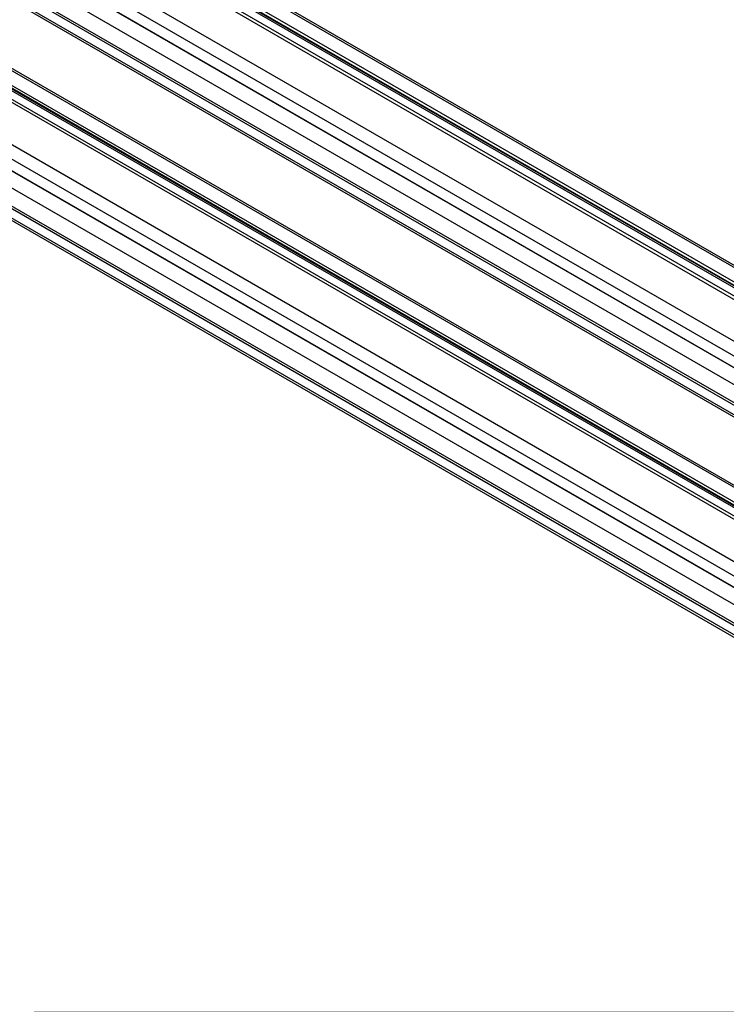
# Model space of a CAD drawing. Header units: millimetres. Extents: x 16 to 683, y 16 to 524.
# Tile 11 of 16: x 481 to 582, y 242 to 383. Entities that reach past the tile are written whole.
import ezdxf

# ---------------------------------------------------------------- set-up
doc = ezdxf.new("R2010")
doc.units = ezdxf.units.MM
doc.header["$LTSCALE"] = 2.5
doc.layers.add('DIMENSIONS', color=140, linetype='Continuous', lineweight=25)
doc.styles.add('SLDTEXTSTYLE0', font='TXT', dxfattribs={"width": 0.7})
doc.dimstyles.new('SLDDIMSTYLE1', dxfattribs={"dimtxt": 5.39502, "dimasz": 8.255, "dimexe": 0, "dimexo": 0.0625, "dimgap": 1.348755, "dimtad": 0, "dimtih": 1, "dimtoh": 1, "dimrnd": 1e-09, "dimzin": 12, "dimdsep": 46, "dimtxsty": 'SLDTEXTSTYLE0', "dimsah": 1, "dimcen": 0.09, "dimadec": 0, "dimazin": 3, "dimtfac": 1, "dimtofl": 0, "dimtmove": 0, "dimatfit": 3, "dimfxl": 0, "dimfrac": 2, "dimtolj": 1, "dimtzin": 12, "dimarcsym": 0})

# ---------------------------------------------------------------- blocks, each defined once
blk = doc.blocks.new('_D_1')
at = {"layer": 'DIMENSIONS'}
for p, q in [((280.96, 197.07), (280.96, 249)), ((650.78, 197.07), (650.78, 249)), ((477.39, 244.59), (475.62, 241.06)), ((480.91, 237.54), (477.39, 244.59)), ((280.96, 241.06), (371.5, 241.06)), ((378.81, 241.06), (377, 241.06)), ((377, 241.06), (377, 232.49)), ((399.33, 241.06), (401.14, 241.06)), ((401.14, 241.06), (401.14, 232.49)), ((475.62, 241.06), (406.64, 241.06)), ((482.68, 241.06), (480.91, 237.54)), ((650.78, 241.06), (482.68, 241.06)), ((377, 232.49), (378.81, 232.49)), ((401.14, 232.49), (399.33, 232.49))]:
    blk.add_line(p, q, dxfattribs=at)
for points in [[(280.96, 241.06), (289.22, 239.79), (289.22, 242.33)], [(650.78, 241.06), (642.52, 242.33), (642.52, 239.79)]]:
    blk.add_solid(points, dxfattribs=at)
at = {"layer": 'DIMENSIONS', "char_height": 5.292, "attachment_point": 1, "style": 'SLDTEXTSTYLE0'}
for s, insert in [('1128.6', (376.57, 249.09)), ('44.43', (378.81, 239.31))]:
    blk.add_mtext(s, dxfattribs=dict(at, insert=insert))

msp = doc.modelspace()

# ---------------------------------------------------------------- linework, layer by layer
for p, q in [((321.06, 498.688), (668.185, 298.297)), ((668.64, 298.342), (321.514, 498.733)), ((319.103, 497.283), (666.229, 296.892)), ((319.213, 497.119), (666.338, 296.728)), ((666.369, 297.249), (319.244, 497.64)), ((317.123, 496.415), (664.248, 296.024)), ((664.93, 296.092), (317.805, 496.483)), ((319.128, 496.905), (666.253, 296.514)), ((659.04, 293.018), (311.915, 493.409)), ((310.957, 491.869), (658.082, 291.478)), ((310.835, 490.291), (657.96, 289.9)), ((310.963, 490.169), (658.088, 289.778)), ((660.327, 286.059), (313.201, 486.45)), ((657.96, 284.497), (310.835, 484.888)), ((658.088, 284.767), (310.963, 485.158)), ((310.957, 483.451), (658.082, 283.06)), ((311.233, 482.949), (658.358, 282.558)), ((311.915, 461.935), (659.04, 261.544)), ((310.957, 460.395), (658.082, 260.004)), ((657.96, 258.426), (310.835, 458.817)), ((658.088, 258.304), (310.963, 458.695)), ((637.57, 279.951), (329.982, 457.518)), ((660.327, 254.585), (313.201, 454.976)), ((641.508, 282.224), (341.952, 455.154)), ((641.774, 282.378), (342.218, 455.308)), ((310.963, 453.684), (658.088, 253.293)), ((639.312, 280.956), (339.995, 453.749)), ((639.225, 280.906), (340.104, 453.585)), ((340.116, 454.117), (639.692, 281.175)), ((310.835, 453.414), (657.96, 253.023)), ((637.97, 280.181), (338.186, 453.243)), ((638.997, 280.775), (340.02, 453.371)), ((310.957, 451.977), (658.082, 251.586)), ((311.233, 451.475), (658.358, 251.084))]:
    msp.add_line(p, q)

# ---------------------------------------------------------------- dimensions: what is measured, and where the dimension line sits
at = {"layer": 'DIMENSIONS'}
dim = msp.add_linear_dim(base=(280.963, 241.063), p1=(650.775, 193.891), p2=(280.963, 193.891), text='1128.6', dimstyle='SLDDIMSTYLE1', dxfattribs=at)
dim.commit()
dim.dimension.update_dxf_attribs({"geometry": '_D_1', "text_midpoint": (389.072, 241.063), "dimtype": 160})

doc.saveas('drawing.dxf')
